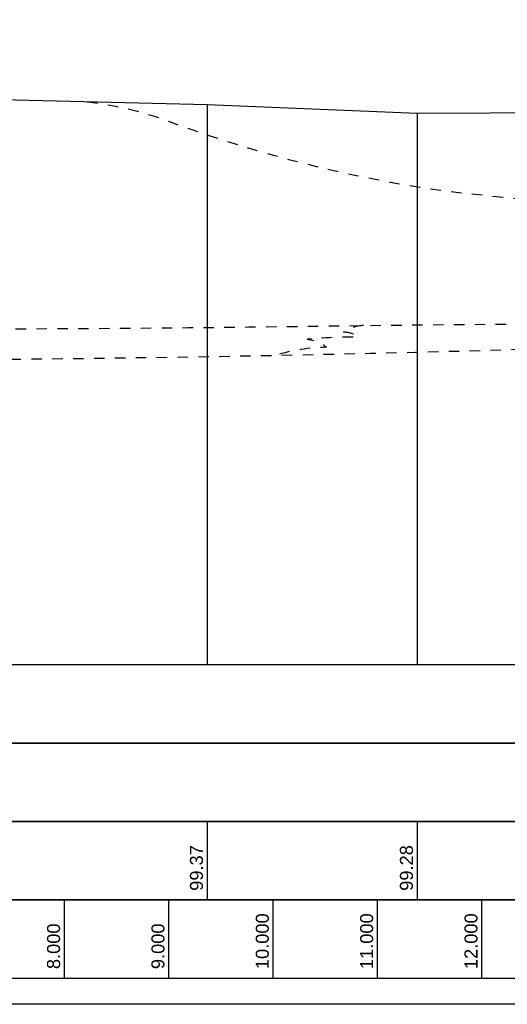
# Model space of a CAD drawing. Header units: metres. Extents: x -17 to 824, y 89 to 134.
# Tile 20 of 80: x 107.57 to 112.25, y 90.75 to 100.18. Entities that reach past the tile are written whole.
import ezdxf

# ---------------------------------------------------------------- set-up
doc = ezdxf.new("R2010")
doc.units = ezdxf.units.M
doc.linetypes.add('ACAD_ISO03W100', pattern=[30, 12, -18])
for name, color, linetype in [('BG_GT_SCHICHT', 3, 'ACAD_ISO03W100'), ('BW_KOERP_GESCH', 126, 'Continuous'), ('BW_Z_BEM', 52, 'Continuous'), ('ZZ_GITTER', 40, 'Continuous')]:
    doc.layers.add(name, color=color, linetype=linetype)
doc.layers.add('ZZ_AFENSTER', color=6, linetype='Continuous', plot=False)
doc.styles.add('Arial', font='arial.ttf')

msp = doc.modelspace()

# ---------------------------------------------------------------- linework, layer by layer
at = {"layer": 'BG_GT_SCHICHT', "ltscale": 0.005, "flags": 128}
for points in [[(108.2205, 99.3954, -0.065194), (109.0679, 99.1831, 0.051825), (111.6103, 98.5463, 0.017584), (115, 98.27), (117.6447, 98.27)], [(100.7395, 97.4041, -0.007963), (101.3085, 97.3703, 0.02047), (105.7, 97.22, 0.004301), (110.35, 97.245, -0.004301), (115, 97.27), (117.6447, 97.27)], [(110.8672, 97.2517, 0.122003), (110.677, 97.1904, -0.177128), (110.8158, 97.1405, 0.022973), (110.3299, 97.1198, -0.139734), (110.5152, 97.043, 0.069536), (110.0253, 96.9662)], [(100.4909, 97.119, -0.003403), (102.735, 97.0075, 0.016849), (105.7, 96.92, 0.007167), (112.675, 97.0325, -0.013887), (115, 97.07), (117.6447, 97.07)]]:
    msp.add_lwpolyline(points, format="xyb", dxfattribs=at)
at = {"layer": 'BW_KOERP_GESCH'}
msp.add_lwpolyline([(95.8379, 99.1802), (96.7529, 98.9992), (96.987, 98.8854), (97.2651, 98.666), (97.6133, 98.3219), (97.8072, 98.2142), (98.4255, 97.9427), (99.2919, 97.9412), (99.7242, 97.8668), (100, 97.8889), (100.1025, 97.8971), (100.131, 97.8385), (101.0101, 97.8623), (101.3108, 97.8677), (102.1142, 98.3154), (103.1527, 98.8812), (103.5522, 99.2423), (104.1222, 99.428), (104.4484, 99.2927), (104.646, 99.4431), (104.7734, 99.4805), (109.3695, 99.3671), (111.3814, 99.2851), (117.6447, 99.3137)], dxfattribs=at)
at = {"layer": 'BW_Z_BEM'}
for p, q in [((109.3695, 99.3671), (109.3695, 94.0005)), ((111.3814, 99.2851), (111.3814, 94.0005))]:
    msp.add_line(p, q, dxfattribs=at)
at = {"layer": 'ZZ_AFENSTER'}
msp.add_lwpolyline([(79.2552, 90.7502), (79.2552, 105.1002), (118.7552, 105.1002), (118.7552, 90.7502)], close=True, dxfattribs=at)
at = {"layer": 'ZZ_GITTER'}
for p, q in [((109.3695, 92.5), (109.3695, 91.75)), ((111.3814, 92.5), (111.3814, 91.75)), ((108, 91.75), (108, 91)), ((109, 91.75), (109, 91)), ((110, 91.75), (110, 91)), ((111, 91.75), (111, 91)), ((112, 91.75), (112, 91))]:
    msp.add_line(p, q, dxfattribs=at)
at = {"layer": 'ZZ_GITTER', "transparency": 33554687}
for points in [[(83.3656, 93.2505), (117.6447, 93.2505), (117.6447, 94.0005), (83.3656, 94.0005)], [(83.3656, 92.5005), (117.6447, 92.5005), (117.6447, 93.2505), (83.3656, 93.2505)], [(83.3656, 91.7505), (117.6447, 91.7505), (117.6447, 92.5005), (83.3656, 92.5005)], [(83.3656, 91.0005), (117.6447, 91.0005), (117.6447, 91.7505), (83.3656, 91.7505)]]:
    msp.add_3dface(points, dxfattribs=at)

# ---------------------------------------------------------------- texts
at = {"layer": 'ZZ_GITTER', "char_height": 0.125, "attachment_point": 7, "rotation": 90, "line_spacing_factor": 1.004016, "style": 'Arial'}
for s, insert in [('99.37', (109.332, 91.8375)), ('99.28', (111.3439, 91.8375)), ('10.000', (109.9625, 91.0875)), ('11.000', (110.9625, 91.0875)), ('12.000', (111.9625, 91.0875)), ('8.000', (107.9625, 91.0875)), ('9.000', (108.9625, 91.0875))]:
    msp.add_mtext(s, dxfattribs=dict(at, insert=insert))

doc.saveas('drawing.dxf')
